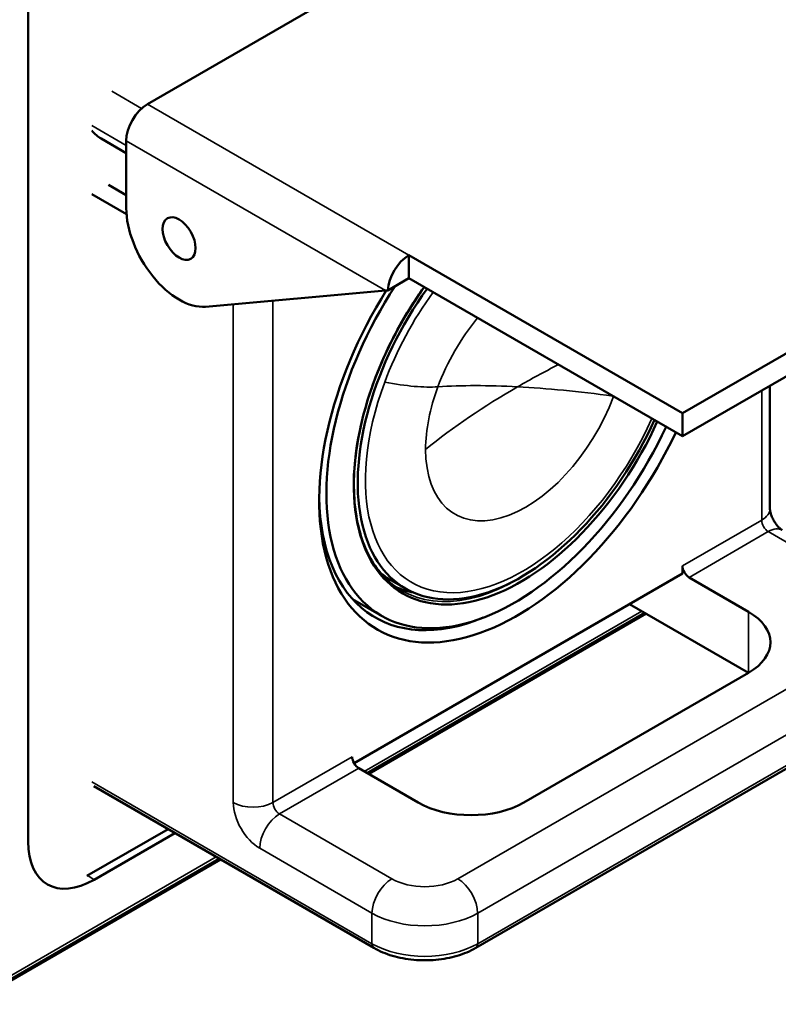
# Model space of a CAD drawing. Header units: millimetres. Extents: x 15 to 430, y 13 to 300.
# Tile 7 of 13: x 345 to 386, y 92 to 145. Entities that reach past the tile are written whole.
import ezdxf

# ---------------------------------------------------------------- set-up
doc = ezdxf.new("R2010")
doc.units = ezdxf.units.MM
doc.header["$LTSCALE"] = 1.5
doc.layers.add('Visible (ISO)', color=7, linetype='Continuous', lineweight=50)
doc.layers.add('Visible Narrow (ISO)', color=7, linetype='Continuous', lineweight=35)

msp = doc.modelspace()

# ---------------------------------------------------------------- linework, layer by layer
at = {"layer": 'Visible (ISO)'}
for p, q in [((352.046, 140.035), (380.331, 156.365)), ((345.662, 100.588), (345.662, 147.999)), ((349.572, 138.198), (350.915, 137.422)), ((350.915, 134.483), (350.915, 138.076)), ((349.96, 135.728), (350.915, 135.177)), ((349.077, 135.218), (350.929, 134.148)), ((380.684, 123.501), (366.043, 131.954)), ((366.043, 131.954), (366.043, 130.729)), ((364.914, 130.078), (366.043, 130.729)), ((380.684, 122.276), (366.043, 130.729)), ((364.789, 130.065), (355.158, 129.205)), ((380.684, 123.501), (386.695, 126.971)), ((380.684, 122.276), (386.695, 125.746)), ((385.366, 118.398), (385.366, 124.98)), ((380.684, 122.276), (380.684, 123.501)), ((380.684, 114.928), (363.11, 104.781)), ((380.684, 115.336), (380.684, 114.928)), ((365.863, 114.123), (365.085, 114.572)), ((381.038, 114.724), (384.22, 112.887)), ((363.026, 113.567), (364.579, 112.671)), ((377.856, 113.295), (384.22, 109.621)), ((363.891, 104.211), (378.74, 112.784)), ((384.22, 109.621), (372.199, 102.68)), ((392.248, 107.963), (369.621, 94.899)), ((363.36, 104.518), (366.542, 102.68)), ((364.171, 94.899), (349.18, 103.554)), ((348.813, 98.752), (353.155, 101.259)), ((353.52, 101.048), (349.193, 98.549)), ((342.543, 91.886), (355.966, 99.636))]:
    msp.add_line(p, q, dxfattribs=at)
for centre, major_axis, ratio, start_param, end_param in [((352.046, 138.729), (0.8, 1.386), 0.57735, 0.785398, 2.356194), ((349.572, 139.423), (0.75, -1.299), 0.57735, 5.012269, 5.497787), ((353.744, 132.85), (2, -3.464), 0.57735, 3.926991, 6.021386), ((366.043, 130.648), (0.8, 1.386), 0.57735, 0.785398, 2.293654), ((371.704, 125.012), (-7.125, -12.341), 0.57735, 4.615279, 8.003402), ((372.038, 124.819), (-6.325, -10.954), 0.57735, 4.543888, 8.022483), ((372.038, 124.819), (-6.175, -10.695), 0.57735, 4.539766, 8.026604), ((371.845, 124.93), (-7.5, -12.99), 0.57735, 4.649393, 7.995879), ((369.309, 132.675), (5.959, 2.312), 0.211335, 3.773496, 3.804791), ((371.492, 125.134), (-7.25, -12.557), 0.57735, 5.514883, 6.925194), ((371.26, 125.268), (-6.175, -10.695), 0.57735, 6.188509, 6.283185), ((381.038, 115.132), (-0.25, 0.433), 0.57735, 0.785398, 2.356194), ((371.26, 125.268), (-6.275, -10.869), 0.57735, 0.052694, 0.19067), ((381.391, 111.254), (4, 0), 0.57735, 5.497787, 7.068583), ((363.36, 104.926), (0.25, -0.433), 0.57735, 3.926991, 5.497787), ((369.371, 104.313), (-4, 0), 0.57735, 0.785398, 2.356194), ((349.202, 102.643), (-2.507, -4.342), 0.575771, 5.499157, 7.067214)]:
    msp.add_ellipse(centre, major_axis=major_axis, ratio=ratio, start_param=start_param, end_param=end_param, dxfattribs=at)
msp.add_ellipse((353.744, 132.85), major_axis=(0.625, -1.083), ratio=0.57735, dxfattribs=at)
for points, knots in [([(365.641, 114.021), (364.972, 114.407), (364.412, 114.987), (363.581, 116.47), (363.303, 117.366), (363.055, 119.378), (363.079, 120.491), (363.426, 122.829), (363.748, 124.054), (364.658, 126.493), (365.247, 127.706), (366.231, 129.333), (366.54, 129.802), (366.865, 130.255)], [2.356194, 2.356194, 2.356194, 2.356194, 2.686813, 2.686813, 3.009171, 3.009171, 3.326726, 3.326726, 3.644176, 3.644176, 3.962081, 3.962081, 4.095703, 4.095703, 4.095703, 4.095703]), ([(385.366, 118.398), (385.366, 118.38), (385.368, 118.353), (385.377, 118.282), (385.385, 118.239), (385.411, 118.138), (385.429, 118.081), (385.477, 117.956), (385.507, 117.889), (385.577, 117.755), (385.618, 117.687), (385.704, 117.562), (385.749, 117.505), (385.836, 117.406), (385.878, 117.365), (385.95, 117.302), (385.981, 117.279), (386.015, 117.257), (386.023, 117.252), (386.03, 117.248)], [4.712389, 4.712389, 4.712389, 4.712389, 4.874635, 4.874635, 5.045361, 5.045361, 5.230072, 5.230072, 5.428205, 5.428205, 5.633894, 5.633894, 5.837999, 5.837999, 6.031425, 6.031425, 6.209321, 6.209321, 6.283185, 6.283185, 6.283185, 6.283185]), ([(369.621, 94.899), (369.322, 94.727), (368.986, 94.587), (368.266, 94.375), (367.881, 94.303), (367.096, 94.231), (366.695, 94.231), (365.91, 94.303), (365.526, 94.375), (364.805, 94.587), (364.469, 94.727), (364.171, 94.899)], [4.712389, 4.712389, 4.712389, 4.712389, 5.026548, 5.026548, 5.340708, 5.340708, 5.654867, 5.654867, 5.969026, 5.969026, 6.283185, 6.283185, 6.283185, 6.283185])]:
    msp.add_open_spline(points, degree=3, knots=knots, dxfattribs=at)
at = {"layer": 'Visible Narrow (ISO)'}
for p, q in [((351.736, 139.806), (350.137, 140.729)), ((366.043, 131.954), (352.046, 140.035)), ((350.915, 137.831), (349.077, 138.892)), ((364.789, 130.065), (350.915, 138.076)), ((356.643, 102.68), (356.643, 129.338)), ((358.764, 102.68), (358.764, 129.527)), ((384.927, 124.726), (384.927, 117.786)), ((384.927, 117.786), (380.684, 115.336)), ((385.28, 117.173), (381.038, 114.724)), ((385.28, 117.173), (391.291, 113.703)), ((378.504, 112.921), (363.655, 104.347)), ((363.798, 104.265), (378.648, 112.838)), ((384.22, 109.621), (384.22, 112.887)), ((391.291, 111.662), (368.663, 98.598)), ((392.352, 109.825), (369.724, 96.761)), ((369.724, 95.128), (392.352, 108.192)), ((363.007, 105.13), (358.764, 102.68)), ((363.36, 104.518), (359.118, 102.068)), ((349.077, 103.783), (364.067, 95.128)), ((365.128, 98.598), (359.118, 102.068)), ((364.067, 96.761), (358.057, 100.231)), ((343.468, 92.527), (355.874, 99.689)), ((355.73, 99.772), (343.559, 92.745)), ((349.193, 98.549), (348.864, 98.781)), ((364.067, 96.761), (364.067, 95.128)), ((369.724, 96.761), (369.724, 95.128))]:
    msp.add_line(p, q, dxfattribs=at)
for centre, major_axis, ratio, start_param, end_param in [((372.13, 124.766), (5.948, 10.302), 0.57735, 1.391512, 1.856194), ((372.298, 124.668), (3.79, 6.565), 0.57735, 1.287162, 1.856194), ((397.389, 110.958), (38.295, 4.421), 0.553338, 2.160772, 2.234818), ((372.13, 124.766), (-5.948, -10.302), 0.57735, 4.997787, 8.033266), ((359.612, 129.002), (9.374, -3.483), 0.229876, 5.37516, 5.810807), ((396.046, 110.183), (37.392, 4.725), 0.578857, 2.198867, 2.386645), ((372.298, 124.668), (3.79, 6.565), 0.57735, 1.856194, 2.356194), ((396.103, 110.604), (34.808, -11.628), 0.243024, 2.419064, 2.606865), ((397.306, 110.539), (-35.666, 11.845), 0.231806, 5.39395, 5.580589), ((372.298, 124.668), (-3.79, -6.565), 0.57735, 5.497787, 8.137616), ((383.866, 118.398), (1.5, 0), 0.57735, 5.497787, 6.283185), ((385.28, 117.582), (0.25, -0.433), 0.57735, 3.926991, 5.497787), ((385.28, 115.949), (0.75, 1.299), 0.57735, 0, 0.785398), ((371.916, 124.889), (-6.275, -10.869), 0.57735, 0, 0.965036), ((358.057, 101.864), (-1, 1.732), 0.57735, 0.785398, 2.356194), ((357.703, 103.293), (1.5, 0), 0.57735, 3.926993, 5.497787), ((359.118, 102.476), (-0.25, 0.433), 0.57735, 0.785398, 2.356194), ((359.118, 100.843), (0.75, 1.299), 0.57735, 0.785398, 2.356192), ((365.128, 97.373), (0.75, 1.299), 0.57735, 0.785398, 2.356194), ((366.896, 99.619), (-2.5, 0), 0.57735, 0.785398, 2.356194), ((368.663, 97.373), (-0.75, 1.299), 0.57735, 3.926991, 5.497787), ((366.896, 98.394), (-4, 0), 0.57735, 0.785398, 2.356194), ((366.896, 96.761), (4, 0), 0.57735, 3.926991, 5.497787), ((364.421, 95.332), (-0.25, -0.433), 0.57735, 5.497787, 6.283185), ((369.371, 95.332), (0.25, -0.433), 0.57735, 0, 0.785398)]:
    msp.add_ellipse(centre, major_axis=major_axis, ratio=ratio, start_param=start_param, end_param=end_param, dxfattribs=at)

doc.saveas('drawing.dxf')
